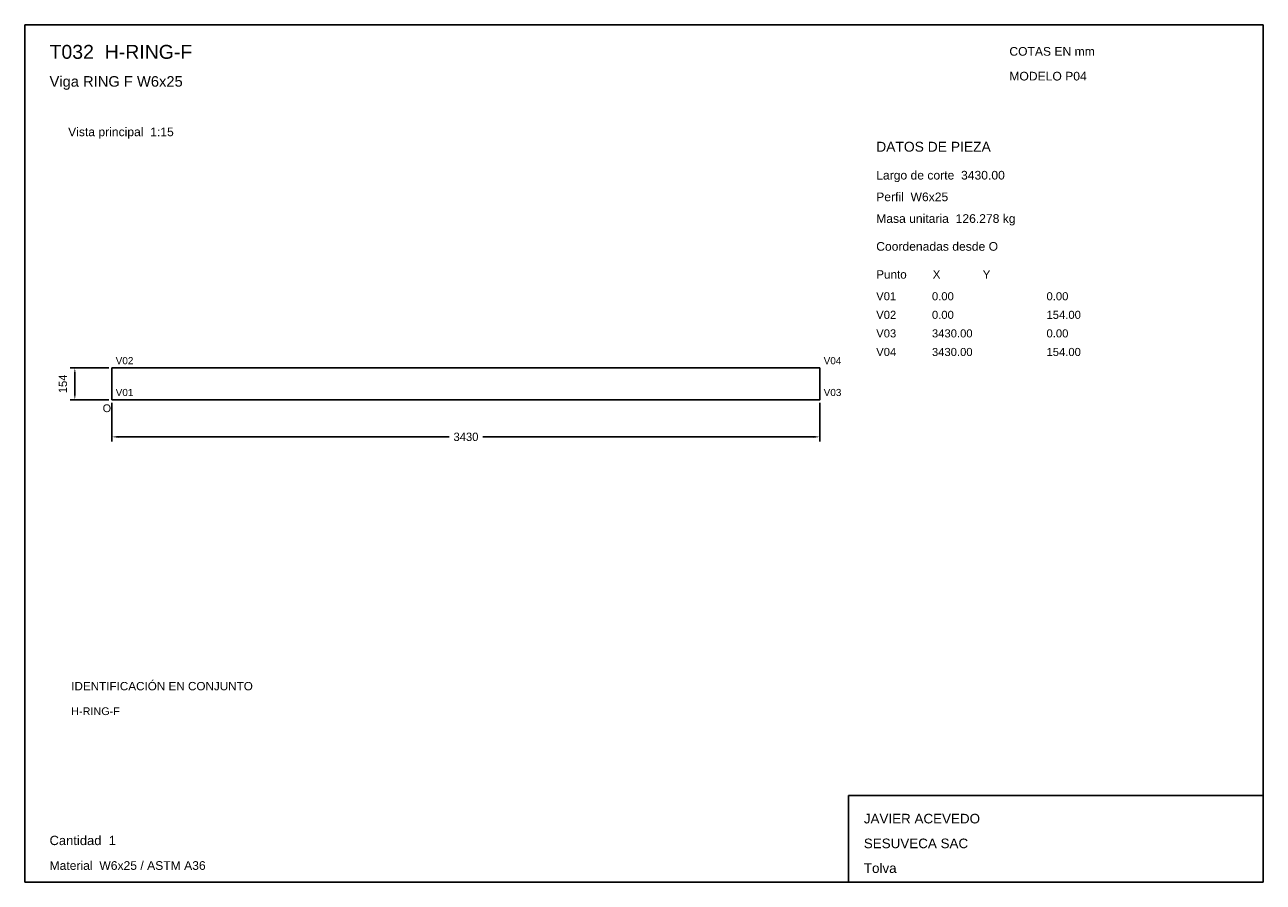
# Model space of a CAD drawing. Header units: millimetres. Extents: x 10 to 410, y 10 to 287.
import ezdxf

# ---------------------------------------------------------------- set-up
doc = ezdxf.new("R2010")
doc.units = ezdxf.units.MM
doc.styles.add('ARIAL', font='arial.ttf')
doc.dimstyles.get("Standard").update_dxf_attribs({"dimtxt": 2.5, "dimasz": 2.5, "dimexe": 1.25, "dimexo": 0.625, "dimtad": 1, "dimcen": 2.5, "dimazin": 3, "dimtfac": 1, "dimtmove": 0, "dimatfit": 3})

# ---------------------------------------------------------------- blocks, each defined once
blk = doc.blocks.new('_CLOSEDFILLED')
at = {"color": 0, "linetype": 'BYBLOCK'}
blk.add_solid([(-1, 0.16), (0, 0), (-1, -0.16)], dxfattribs=at)
blk = doc.blocks.new('*D1')
for p, q in [((38.17, 164.87), (38.17, 152.37)), ((266.83, 164.87), (266.83, 152.37)), ((40.17, 153.87), (147.1, 153.87)), ((157.9, 153.87), (264.83, 153.87))]:
    blk.add_line(p, q)
at = {"layer": 'Defpoints'}
for p in [(38.17, 165.87), (266.83, 165.87), (38.17, 153.87)]:
    blk.add_point(p, dxfattribs=at)
at = {"xscale": 2, "yscale": 2, "rotation": 180}
blk.add_blockref('_CLOSEDFILLED', (38.17, 153.87), dxfattribs=at)
at = {"xscale": 2, "yscale": 2}
blk.add_blockref('_CLOSEDFILLED', (266.83, 153.87), dxfattribs=at)
at = {"insert": (152.5, 153.87), "char_height": 2.7, "attachment_point": 5}
blk.add_mtext('3430', dxfattribs=at)
blk = doc.blocks.new('*D2')
for p, q in [((37.17, 176.13), (24.67, 176.13)), ((26.17, 167.87), (26.17, 174.13)), ((37.17, 165.87), (24.67, 165.87))]:
    blk.add_line(p, q)
at = {"layer": 'Defpoints'}
for p in [(38.17, 176.13), (26.17, 165.87), (38.17, 165.87)]:
    blk.add_point(p, dxfattribs=at)
at = {"xscale": 2, "yscale": 2}
for p, rotation in [((26.17, 176.13), 90), ((26.17, 165.87), 270)]:
    blk.add_blockref('_CLOSEDFILLED', p, dxfattribs=dict(at, rotation=rotation))
at = {"insert": (22.32, 171), "char_height": 2.7, "attachment_point": 5, "rotation": 90}
blk.add_mtext('154', dxfattribs=at)

msp = doc.modelspace()

# ---------------------------------------------------------------- linework, layer by layer
for p, q in [((410, 287), (10, 287)), ((10, 287), (10, 10)), ((410, 10), (410, 287)), ((410, 38), (276, 38)), ((276, 38), (276, 10)), ((410, 10), (410, 38)), ((10, 10), (410, 10)), ((276, 10), (410, 10))]:
    msp.add_line(p, q)
for points in [[(38.16667, 176.13333), (266.83333, 176.13333), (266.83333, 176.13333)], [(38.16667, 176.13333), (38.16667, 165.86667), (38.16667, 165.86667)], [(266.83333, 176.13333), (266.83333, 165.86667), (266.83333, 165.86667)], [(38.16667, 165.86667), (266.83333, 165.86667), (266.83333, 165.86667)]]:
    msp.add_lwpolyline(points)

# ---------------------------------------------------------------- texts
at = {"style": 'ARIAL'}
for s, height, p in [('T032  H-RING-F', 4.5, (18, 276)), ('COTAS EN mm', 2.8, (328, 277)), ('Viga RING F W6x25', 3.4, (18, 267)), ('MODELO P04', 2.8, (328, 269)), ('Vista principal  1:15', 2.8, (24, 251)), ('DATOS DE PIEZA', 3.2, (285, 246)), ('Largo de corte  3430.00', 2.8, (285, 237)), ('Perfil  W6x25', 2.8, (285, 230)), ('Masa unitaria  126.278 kg', 2.8, (285, 223)), ('Coordenadas desde O', 2.8, (285, 214)), ('Punto        X             Y', 2.7, (285, 205)), ('V01', 2.6, (285, 198)), ('0.00', 2.6, (303, 198)), ('0.00', 2.6, (340, 198)), ('V02', 2.6, (285, 192)), ('0.00', 2.6, (303, 192)), ('154.00', 2.6, (340, 192)), ('V03', 2.6, (285, 186)), ('3430.00', 2.6, (303, 186)), ('0.00', 2.6, (340, 186)), ('V04', 2.6, (285, 180)), ('3430.00', 2.6, (303, 180)), ('154.00', 2.6, (340, 180)), ('V02', 2.3, (39.36667, 177.33333)), ('V04', 2.3, (268.03333, 177.33333)), ('V01', 2.3, (39.36667, 167.06667)), ('V03', 2.3, (268.03333, 167.06667)), ('O', 2.5, (35.16667, 161.86667)), ('IDENTIFICACIÓN EN CONJUNTO', 2.7, (25, 72)), ('H-RING-F', 2.5, (25, 64)), ('JAVIER ACEVEDO', 3.1, (281, 29)), ('Cantidad  1', 3, (18, 22)), ('SESUVECA SAC', 3.1, (281, 21)), ('Material  W6x25 / ASTM A36', 2.8, (18, 14)), ('Tolva', 3.1, (281, 13))]:
    msp.add_text(s, height=height, dxfattribs=at).set_placement(p)

# ---------------------------------------------------------------- dimensions: what is measured, and where the dimension line sits
dim = msp.add_linear_dim(base=(26.16667, 165.86667), p1=(38.16667, 165.86667), p2=(38.16667, 176.13333), angle=90, dimstyle='Standard', override={"dimtxt": 2.7, "dimasz": 2, "dimexe": 1.5, "dimexo": 1, "dimgap": 1, "dimdec": 2, "dimlfac": 15, "dimzin": 8})
dim.commit()
dim.dimension.update_dxf_attribs({"geometry": '*D2', "text_midpoint": (22.31667, 171)})
dim = msp.add_linear_dim(base=(38.16667, 153.86667), p1=(38.16667, 165.86667), p2=(266.83333, 165.86667), dimstyle='Standard', override={"dimtxt": 2.7, "dimasz": 2, "dimexe": 1.5, "dimexo": 1, "dimgap": 1, "dimdec": 2, "dimlfac": 15, "dimzin": 8})
dim.commit()
dim.dimension.update_dxf_attribs({"geometry": '*D1', "text_midpoint": (152.5, 153.86667)})

doc.saveas('drawing.dxf')
